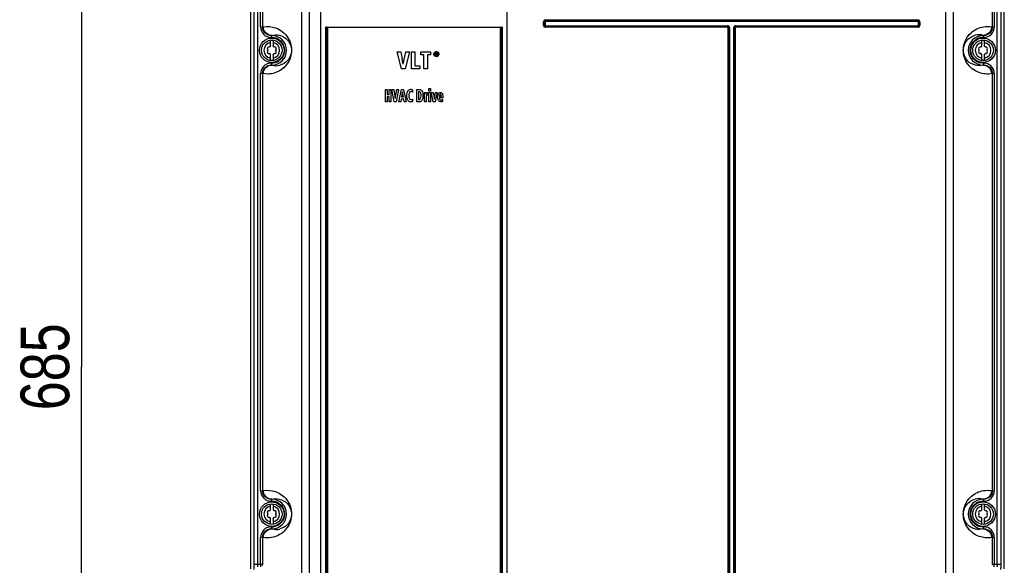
# Model space of a CAD drawing. Header units: inches. Extents: x 0 to 117, y 0 to 83.
# Tile 8 of 75: x 13 to 29, y 39 to 48. Entities that reach past the tile are written whole.
import ezdxf

# ---------------------------------------------------------------- set-up
doc = ezdxf.new("R2010")
doc.units = ezdxf.units.IN
doc.header["$LTSCALE"] = 6.431102
doc.header["$MEASUREMENT"] = 0
doc.layers.get('0').update_dxf_attribs({"linetype": 'CONTINUOUS'})
doc.styles.get("Standard").update_dxf_attribs({"font": 'txt', "width": 0.8})
doc.dimstyles.new('DIMSTYLE_1', dxfattribs={"dimtxt": 0.78125, "dimasz": 0.7, "dimexe": 0.18, "dimexo": 0.0625, "dimgap": 0.09, "dimtad": 1, "dimdec": 1, "dimzin": 4, "dimdsep": 46, "dimtxsty": 'STANDARD', "dimblk": '_FILLED', "dimblk1": '_FILLED', "dimblk2": '_FILLED', "dimcen": 0.09, "dimadec": 0, "dimazin": 0, "dimtfac": 1, "dimtdec": 1, "dimtofl": 0, "dimtmove": 0, "dimatfit": 3, "dimldrblk": '_FILLED', "dimfxl": 1, "dimtolj": 1, "dimtzin": 4, "dimarcsym": 0})
doc.dimstyles.new('DIMSTYLE_2', dxfattribs={"dimtxt": 0.78125, "dimasz": 0.7, "dimexe": 0.18, "dimexo": 0.0625, "dimgap": 0.09, "dimtad": 1, "dimdec": 0, "dimzin": 4, "dimdsep": 46, "dimtxsty": 'STANDARD', "dimblk": '_FILLED', "dimblk1": '_FILLED', "dimblk2": '_FILLED', "dimcen": 0.09, "dimadec": 0, "dimazin": 0, "dimtfac": 1, "dimtdec": 0, "dimtofl": 0, "dimtmove": 0, "dimatfit": 3, "dimldrblk": '_FILLED', "dimfxl": 1, "dimtolj": 1, "dimtzin": 4, "dimarcsym": 0})

# ---------------------------------------------------------------- blocks, each defined once
blk = doc.blocks.new('_FILLED')
at = {"color": 0, "linetype": 'BYBLOCK'}
blk.add_solid([(0, 0), (-1, 0.143), (-1, -0.143)], dxfattribs=at)
blk = doc.blocks.new('*D1')
at = {"color": 7, "linetype": 'CONTINUOUS'}
for p, q in [((35.527, 25.726), (35.527, 34.265)), ((27.664, 28.618), (35.332, 28.618)), ((35.332, 28.618), (35.902, 28.618)), ((35.527, 28.618), (35.527, 25.726)), ((35.527, 22.834), (35.527, 25.726)), ((30.862, 22.834), (35.332, 22.834)), ((35.332, 22.834), (35.902, 22.834))]:
    blk.add_line(p, q, dxfattribs=at)
at = {"color": 7, "linetype": 'CONTINUOUS', "xscale": 0.7, "yscale": 0.7, "zscale": 0.7}
for p, rotation in [((35.527, 28.618), 90), ((35.527, 22.834), 270)]:
    blk.add_blockref('_FILLED', p, dxfattribs=dict(at, rotation=rotation))
at = {"color": 7, "linetype": 'CONTINUOUS', "insert": (34.55, 29.89), "char_height": 0.78125, "width": 9.375, "attachment_point": 1, "rotation": 90, "line_spacing_factor": 0.9}
blk.add_mtext('200 MIN\\PAIR SPACE INLET', dxfattribs=at)
blk = doc.blocks.new('*D7')
at = {"color": 7, "linetype": 'CONTINUOUS'}
for p, q in [((16.817, 55.599), (13.763, 55.599)), ((14.138, 55.599), (14.138, 42.109)), ((14.138, 28.618), (14.138, 42.109)), ((18.142, 28.618), (13.763, 28.618))]:
    blk.add_line(p, q, dxfattribs=at)
at = {"color": 7, "linetype": 'CONTINUOUS', "xscale": 0.7, "yscale": 0.7, "zscale": 0.7}
for p, rotation in [((14.138, 55.599), 90), ((14.138, 28.618), 270)]:
    blk.add_blockref('_FILLED', p, dxfattribs=dict(at, rotation=rotation))
at = {"color": 7, "linetype": 'CONTINUOUS', "insert": (13.161, 42.109), "char_height": 0.7812, "width": 1.875, "attachment_point": 2, "rotation": 90, "line_spacing_factor": 0.9}
blk.add_mtext('685', dxfattribs=at)

msp = doc.modelspace()

# ---------------------------------------------------------------- linework, layer by layer
at = {"color": 7, "linetype": 'CONTINUOUS'}
for p, q in [((16.855, 38.869), (16.855, 55.165)), ((16.909, 38.942), (16.909, 55.305)), ((16.967, 55.305), (16.967, 38.942)), ((17.793, 55.209), (17.793, 29.416)), ((28.013, 29.416), (28.013, 55.209)), ((28.838, 38.942), (28.838, 55.305)), ((28.897, 55.305), (28.897, 38.942)), ((28.951, 38.869), (28.951, 55.165)), ((17.675, 29.444), (17.675, 55.091)), ((17.982, 29.42), (17.982, 55.091)), ((20.974, 29.074), (20.974, 55.091)), ((28.13, 55.091), (28.13, 29.444)), ((17.014, 47.562), (17.014, 54.254)), ((17.045, 54.253), (17.045, 47.563)), ((28.761, 47.563), (28.761, 54.253)), ((28.792, 54.254), (28.792, 47.562)), ((21.555, 47.583), (21.555, 47.646)), ((21.58, 47.646), (21.555, 47.646)), ((21.555, 47.583), (21.58, 47.583)), ((21.567, 47.646), (21.567, 47.583)), ((21.58, 47.649), (21.58, 47.581)), ((27.573, 47.649), (21.58, 47.649)), ((21.58, 47.581), (24.509, 47.581)), ((21.582, 47.673), (21.582, 47.649)), ((21.582, 47.673), (27.57, 47.673)), ((27.57, 47.661), (21.582, 47.661)), ((21.582, 47.581), (21.582, 47.556)), ((24.509, 47.556), (24.509, 47.581)), ((24.643, 47.581), (24.643, 47.556)), ((24.643, 47.581), (27.573, 47.581)), ((27.57, 47.649), (27.57, 47.673)), ((27.57, 47.556), (27.57, 47.581)), ((27.573, 47.581), (27.573, 47.649)), ((27.597, 47.646), (27.573, 47.646)), ((27.573, 47.583), (27.597, 47.583)), ((27.585, 47.583), (27.585, 47.646)), ((27.597, 47.646), (27.597, 47.583)), ((17.014, 47.562), (17.045, 47.562)), ((17.045, 47.563), (17.057, 47.563)), ((17.184, 47.424), (17.194, 47.426)), ((17.184, 47.424), (17.184, 47.393)), ((17.184, 47.424), (17.194, 47.424)), ((17.194, 47.393), (17.194, 47.426)), ((18.062, 29.556), (18.062, 47.559)), ((18.062, 47.559), (20.894, 47.559)), ((18.076, 47.556), (18.076, 29.556)), ((18.089, 47.554), (18.089, 29.556)), ((20.866, 47.554), (18.089, 47.554)), ((20.866, 29.556), (20.866, 47.554)), ((20.88, 29.556), (20.88, 47.556)), ((20.894, 47.559), (20.894, 29.556)), ((21.582, 47.568), (24.509, 47.568)), ((24.509, 47.556), (21.582, 47.556)), ((24.518, 29.555), (24.518, 47.548)), ((24.542, 47.548), (24.518, 47.548)), ((24.53, 47.548), (24.53, 29.555)), ((24.542, 47.548), (24.542, 29.552)), ((24.61, 29.552), (24.61, 47.548)), ((24.635, 47.548), (24.61, 47.548)), ((24.622, 29.555), (24.622, 47.548)), ((24.635, 47.548), (24.635, 29.555)), ((24.643, 47.568), (27.57, 47.568)), ((27.57, 47.556), (24.643, 47.556)), ((28.612, 47.426), (28.612, 47.393)), ((28.612, 47.426), (28.622, 47.424)), ((28.612, 47.424), (28.622, 47.424)), ((28.622, 47.393), (28.622, 47.424)), ((28.748, 47.563), (28.761, 47.563)), ((28.761, 47.562), (28.792, 47.562)), ((17.175, 47.258), (17.175, 47.351)), ((17.195, 47.393), (17.184, 47.393)), ((17.214, 47.352), (17.214, 47.258)), ((28.592, 47.258), (28.592, 47.351)), ((28.622, 47.393), (28.612, 47.393)), ((28.631, 47.352), (28.631, 47.258)), ((17.175, 47.023), (17.175, 47.117)), ((17.214, 47.117), (17.214, 47.024)), ((19.275, 46.888), (19.205, 47.164)), ((19.205, 47.164), (19.264, 47.164)), ((19.264, 47.164), (19.289, 47.044)), ((19.305, 46.963), (19.348, 47.164)), ((19.404, 47.164), (19.334, 46.888)), ((19.348, 47.164), (19.404, 47.164)), ((19.436, 46.888), (19.436, 47.164)), ((19.436, 47.164), (19.491, 47.164)), ((19.491, 47.164), (19.491, 46.938)), ((19.586, 47.114), (19.586, 47.164)), ((19.586, 47.164), (19.743, 47.164)), ((19.637, 47.114), (19.586, 47.114)), ((19.637, 46.888), (19.637, 47.114)), ((19.692, 47.114), (19.692, 46.888)), ((19.743, 47.114), (19.692, 47.114)), ((19.743, 47.164), (19.743, 47.114)), ((19.821, 47.104), (19.821, 47.148)), ((19.821, 47.148), (19.836, 47.148)), ((19.83, 47.104), (19.821, 47.104)), ((19.83, 47.14), (19.83, 47.13)), ((19.836, 47.14), (19.83, 47.14)), ((19.83, 47.13), (19.836, 47.13)), ((19.831, 47.126), (19.83, 47.104)), ((19.843, 47.104), (19.838, 47.113)), ((19.843, 47.123), (19.853, 47.104)), ((19.853, 47.104), (19.843, 47.104)), ((28.592, 47.023), (28.592, 47.117)), ((28.631, 47.117), (28.631, 47.024)), ((17.184, 46.982), (17.184, 46.951)), ((17.184, 46.982), (17.194, 46.982)), ((17.194, 46.949), (17.184, 46.951)), ((17.194, 46.951), (17.184, 46.951)), ((17.194, 46.949), (17.194, 46.982)), ((19.305, 46.963), (19.289, 47.044)), ((28.611, 46.982), (28.622, 46.982)), ((28.612, 46.982), (28.612, 46.949)), ((28.622, 46.951), (28.612, 46.949)), ((28.622, 46.951), (28.612, 46.951)), ((28.622, 46.951), (28.622, 46.982)), ((17.014, 40.121), (17.014, 46.813)), ((17.045, 46.813), (17.014, 46.813)), ((17.045, 46.812), (17.045, 40.122)), ((17.057, 46.812), (17.045, 46.812)), ((19.334, 46.888), (19.275, 46.888)), ((19.568, 46.888), (19.436, 46.888)), ((19.491, 46.938), (19.568, 46.938)), ((19.568, 46.938), (19.568, 46.888)), ((19.692, 46.888), (19.637, 46.888)), ((28.761, 46.812), (28.748, 46.812)), ((28.792, 46.813), (28.761, 46.813)), ((28.761, 40.122), (28.761, 46.812)), ((28.792, 46.813), (28.792, 40.121)), ((19.017, 46.361), (19.017, 46.557)), ((19.017, 46.557), (19.046, 46.557)), ((19.046, 46.557), (19.046, 46.479)), ((19.046, 46.479), (19.077, 46.479)), ((19.077, 46.479), (19.077, 46.557)), ((19.077, 46.557), (19.106, 46.557)), ((19.106, 46.557), (19.106, 46.361)), ((19.161, 46.361), (19.123, 46.557)), ((19.123, 46.557), (19.155, 46.557)), ((19.155, 46.557), (19.177, 46.414)), ((19.177, 46.414), (19.2, 46.557)), ((19.23, 46.557), (19.192, 46.361)), ((19.2, 46.557), (19.23, 46.557)), ((19.236, 46.361), (19.278, 46.557)), ((19.278, 46.557), (19.31, 46.557)), ((19.294, 46.52), (19.278, 46.438)), ((19.307, 46.438), (19.294, 46.52)), ((19.31, 46.557), (19.35, 46.361)), ((19.452, 46.551), (19.451, 46.513)), ((19.521, 46.361), (19.521, 46.557)), ((19.521, 46.557), (19.566, 46.557)), ((19.55, 46.523), (19.55, 46.395)), ((19.558, 46.523), (19.55, 46.523)), ((19.642, 46.508), (19.668, 46.508)), ((19.643, 46.361), (19.643, 46.477)), ((19.668, 46.508), (19.669, 46.481)), ((19.669, 46.481), (19.673, 46.493)), ((19.695, 46.51), (19.699, 46.51)), ((19.699, 46.51), (19.699, 46.469)), ((19.716, 46.533), (19.716, 46.572)), ((19.716, 46.572), (19.744, 46.572)), ((19.744, 46.533), (19.716, 46.533)), ((19.716, 46.361), (19.716, 46.508)), ((19.716, 46.508), (19.744, 46.508)), ((19.744, 46.572), (19.744, 46.533)), ((19.744, 46.508), (19.744, 46.361)), ((19.786, 46.361), (19.757, 46.508)), ((19.757, 46.508), (19.786, 46.508)), ((19.786, 46.508), (19.804, 46.403)), ((19.804, 46.403), (19.821, 46.508)), ((19.849, 46.508), (19.819, 46.361)), ((19.821, 46.508), (19.849, 46.508)), ((19.046, 46.361), (19.017, 46.361)), ((19.046, 46.442), (19.046, 46.361)), ((19.077, 46.442), (19.046, 46.442)), ((19.077, 46.361), (19.077, 46.442)), ((19.106, 46.361), (19.077, 46.361)), ((19.192, 46.361), (19.161, 46.361)), ((19.264, 46.361), (19.236, 46.361)), ((19.273, 46.405), (19.264, 46.361)), ((19.312, 46.405), (19.273, 46.405)), ((19.278, 46.438), (19.307, 46.438)), ((19.32, 46.361), (19.312, 46.405)), ((19.35, 46.361), (19.32, 46.361)), ((19.443, 46.399), (19.444, 46.4)), ((19.445, 46.401), (19.446, 46.401)), ((19.452, 46.405), (19.453, 46.364)), ((19.562, 46.361), (19.521, 46.361)), ((19.55, 46.395), (19.56, 46.395)), ((19.671, 46.361), (19.643, 46.361)), ((19.671, 46.426), (19.671, 46.361)), ((19.744, 46.361), (19.716, 46.361)), ((19.819, 46.361), (19.786, 46.361)), ((19.887, 46.456), (19.887, 46.446)), ((19.887, 46.446), (19.916, 46.446)), ((19.942, 46.422), (19.887, 46.422)), ((19.936, 46.4), (19.937, 46.367)), ((19.942, 46.433), (19.942, 46.422)), ((17.014, 40.121), (17.045, 40.121)), ((17.045, 40.122), (17.057, 40.122)), ((28.748, 40.122), (28.761, 40.122)), ((28.761, 40.121), (28.792, 40.121)), ((17.175, 39.817), (17.175, 39.91)), ((17.184, 39.983), (17.194, 39.985)), ((17.184, 39.983), (17.184, 39.952)), ((17.184, 39.983), (17.194, 39.983)), ((17.195, 39.952), (17.184, 39.952)), ((17.194, 39.952), (17.194, 39.985)), ((17.214, 39.911), (17.214, 39.817)), ((28.592, 39.817), (28.592, 39.91)), ((28.612, 39.985), (28.622, 39.983)), ((28.612, 39.985), (28.612, 39.952)), ((28.612, 39.983), (28.622, 39.983)), ((28.622, 39.952), (28.612, 39.952)), ((28.622, 39.952), (28.622, 39.983)), ((28.631, 39.911), (28.631, 39.817)), ((17.175, 39.582), (17.175, 39.676)), ((17.214, 39.676), (17.214, 39.583)), ((28.592, 39.582), (28.592, 39.676)), ((28.631, 39.676), (28.631, 39.583)), ((17.184, 39.541), (17.184, 39.51)), ((17.184, 39.541), (17.194, 39.541)), ((17.194, 39.508), (17.194, 39.541)), ((28.611, 39.541), (28.622, 39.541)), ((28.612, 39.541), (28.612, 39.508)), ((28.622, 39.51), (28.622, 39.541)), ((17.014, 38.942), (17.014, 39.372)), ((17.045, 39.372), (17.014, 39.372)), ((17.045, 39.371), (17.045, 38.942)), ((17.057, 39.371), (17.045, 39.371)), ((17.194, 39.508), (17.184, 39.51)), ((17.194, 39.51), (17.184, 39.51)), ((28.622, 39.51), (28.612, 39.508)), ((28.622, 39.51), (28.612, 39.51)), ((28.761, 39.371), (28.748, 39.371)), ((28.792, 39.372), (28.761, 39.372)), ((28.761, 38.942), (28.761, 39.371)), ((28.792, 39.372), (28.792, 38.942)), ((16.909, 38.942), (17.045, 38.942)), ((28.761, 38.942), (28.897, 38.942))]:
    msp.add_line(p, q, dxfattribs=at)
for points in [[(19.432, 46.56), (19.433, 46.56), (19.434, 46.56), (19.435, 46.559), (19.436, 46.559), (19.437, 46.559), (19.438, 46.559), (19.439, 46.558), (19.44, 46.558), (19.441, 46.557)], [(19.451, 46.513), (19.45, 46.514), (19.449, 46.515), (19.448, 46.515), (19.447, 46.516), (19.446, 46.517), (19.445, 46.518), (19.444, 46.519), (19.443, 46.519), (19.442, 46.52)], [(19.673, 46.493), (19.674, 46.494), (19.674, 46.495), (19.675, 46.496), (19.675, 46.497), (19.676, 46.498), (19.676, 46.499), (19.677, 46.5), (19.677, 46.501), (19.678, 46.502)], [(19.678, 46.502), (19.679, 46.502), (19.679, 46.503), (19.68, 46.504), (19.681, 46.505), (19.682, 46.506), (19.682, 46.506), (19.683, 46.507), (19.684, 46.507), (19.685, 46.508)], [(19.689, 46.47), (19.688, 46.47), (19.687, 46.47), (19.686, 46.47), (19.684, 46.47), (19.683, 46.469), (19.682, 46.469), (19.681, 46.468), (19.681, 46.468), (19.68, 46.467)], [(19.447, 46.402), (19.447, 46.402), (19.448, 46.403), (19.449, 46.403), (19.449, 46.404), (19.45, 46.404), (19.451, 46.404), (19.451, 46.405), (19.452, 46.405)], [(19.68, 46.467), (19.679, 46.466), (19.678, 46.465), (19.677, 46.464), (19.677, 46.463), (19.676, 46.462), (19.676, 46.46), (19.675, 46.459), (19.675, 46.458), (19.674, 46.456)]]:
    msp.add_lwpolyline(points, dxfattribs=at)
for centre, radius in [((17.194, 47.187), 0.197), ((17.194, 47.187), 0.165), ((28.612, 47.187), 0.197), ((28.612, 47.187), 0.165), ((17.194, 39.746), 0.197), ((17.194, 39.746), 0.165), ((28.612, 39.746), 0.197), ((28.612, 39.746), 0.165)]:
    msp.add_circle(centre, radius, dxfattribs=at)
for centre, radius, start, end in [((21.582, 47.646), 0.0271, 90, 180), ((21.582, 47.583), 0.0271, 180, 270), ((21.582, 47.646), 0.0148, 90, 180), ((21.582, 47.583), 0.0148, 180, 270), ((24.509, 47.548), 0.033, 0, 90), ((24.643, 47.548), 0.033, 90, 180), ((27.57, 47.646), 0.0271, 0, 90), ((27.57, 47.646), 0.0148, 0, 90), ((27.57, 47.583), 0.0271, 270, 0), ((27.57, 47.583), 0.0148, 270, 0), ((17.194, 47.187), 0.237, 270, 90), ((24.509, 47.548), 0.0207, 0, 90), ((24.509, 47.548), 0.00838, 0, 90), ((24.643, 47.548), 0.0207, 90, 180), ((24.643, 47.548), 0.00838, 90, 180), ((28.612, 47.187), 0.237, 90, 270), ((28.546, 47.182), 0.253, 74.9633, 104.2365), ((17.194, 47.187), 0.126, 98.9893, 261.0107), ((17.194, 47.187), 0.126, 278.9893, 81.0107), ((17.194, 47.187), 0.206, 56.3091, 76.146), ((28.612, 47.187), 0.126, 98.9893, 261.0107), ((28.612, 47.188), 0.205, 90.0186, 123.4636), ((28.612, 47.187), 0.126, 278.9893, 81.0107), ((17.15, 47.213), 0.0278, 79.8771, 220.1223), ((17.15, 47.162), 0.0278, 139.8771, 280.1223), ((17.12, 47.187), 0.0118, 319.8771, 40.1243), ((17.157, 47.252), 0.0118, 259.8771, 340.1243), ((17.157, 47.123), 0.0118, 19.8771, 100.1243), ((17.194, 47.238), 0.0278, 135.1823, 160.2725), ((17.194, 47.136), 0.0278, 199.8771, 224.8177), ((17.194, 47.238), 0.0278, 19.8771, 44.8177), ((17.194, 47.136), 0.0278, 315.1823, 340.2725), ((17.231, 47.252), 0.0118, 199.8771, 280.1243), ((17.231, 47.123), 0.0118, 79.8771, 160.1243), ((17.238, 47.213), 0.0278, 319.8771, 100.1223), ((17.238, 47.162), 0.0278, 259.8771, 40.1223), ((17.269, 47.187), 0.0118, 139.8771, 220.1243), ((19.836, 47.124), 0.0389, 204.5496, 214.5328), ((19.837, 47.123), 0.0286, 207.7676, 223.0791), ((19.836, 47.129), 0.0284, 32.7108, 42.9028), ((19.836, 47.122), 0.028, 316.9472, 332.8395), ((19.837, 47.124), 0.0387, 325.8909, 335.8779), ((28.567, 47.213), 0.0278, 79.8771, 220.1223), ((28.567, 47.162), 0.0278, 139.8771, 280.1223), ((28.537, 47.187), 0.0118, 319.8771, 40.1243), ((28.574, 47.252), 0.0118, 259.8771, 340.1243), ((28.574, 47.123), 0.0118, 19.8771, 100.1243), ((28.612, 47.238), 0.0278, 135.1823, 160.2725), ((28.612, 47.136), 0.0278, 199.8771, 224.8177), ((28.612, 47.238), 0.0278, 19.8771, 44.8177), ((28.612, 47.136), 0.0278, 315.1823, 340.2725), ((28.649, 47.252), 0.0118, 199.8771, 280.1243), ((28.649, 47.123), 0.0118, 79.8771, 160.1243), ((28.656, 47.213), 0.0278, 319.8771, 100.1223), ((28.656, 47.162), 0.0278, 259.8771, 40.1223), ((28.686, 47.187), 0.0118, 139.8771, 220.1243), ((17.194, 47.187), 0.205, 270.0186, 303.4636), ((17.26, 47.193), 0.253, 254.9645, 283.9667), ((19.838, 47.121), 0.0361, 285.082, 306.1762), ((28.612, 47.188), 0.206, 236.3091, 256.146), ((19.837, 46.426), 0.166, 174.4396, 180.0091), ((28.546, 39.741), 0.253, 74.9633, 104.2365), ((17.194, 39.746), 0.126, 98.9893, 261.0107), ((17.194, 39.746), 0.237, 270, 90), ((17.194, 39.746), 0.126, 278.9893, 81.0107), ((17.194, 39.746), 0.206, 56.3091, 76.146), ((28.612, 39.746), 0.237, 90, 270), ((28.612, 39.746), 0.126, 98.9893, 261.0107), ((28.612, 39.747), 0.205, 90.0186, 123.4636), ((28.612, 39.746), 0.126, 278.9893, 81.0107), ((17.15, 39.772), 0.0278, 79.8771, 220.1223), ((17.15, 39.721), 0.0278, 139.8771, 280.1223), ((17.12, 39.746), 0.0118, 319.8771, 40.1243), ((17.157, 39.811), 0.0118, 259.8771, 340.1243), ((17.157, 39.682), 0.0118, 19.8771, 100.1243), ((17.194, 39.797), 0.0278, 135.1823, 160.2725), ((17.194, 39.695), 0.0278, 199.8771, 224.8177), ((17.194, 39.797), 0.0278, 19.8771, 44.8177), ((17.194, 39.695), 0.0278, 315.1823, 340.2725), ((17.231, 39.811), 0.0118, 199.8771, 280.1243), ((17.231, 39.682), 0.0118, 79.8771, 160.1243), ((17.238, 39.772), 0.0278, 319.8771, 100.1223), ((17.238, 39.721), 0.0278, 259.8771, 40.1223), ((17.269, 39.746), 0.0118, 139.8771, 220.1243), ((28.567, 39.772), 0.0278, 79.8771, 220.1223), ((28.567, 39.721), 0.0278, 139.8771, 280.1223), ((28.537, 39.746), 0.0118, 319.8771, 40.1243), ((28.574, 39.811), 0.0118, 259.8771, 340.1243), ((28.574, 39.682), 0.0118, 19.8771, 100.1243), ((28.612, 39.797), 0.0278, 135.1823, 160.2725), ((28.612, 39.695), 0.0278, 199.8771, 224.8177), ((28.612, 39.797), 0.0278, 19.8771, 44.8177), ((28.612, 39.695), 0.0278, 315.1823, 340.2725), ((28.649, 39.811), 0.0118, 199.8771, 280.1243), ((28.649, 39.682), 0.0118, 79.8771, 160.1243), ((28.656, 39.772), 0.0278, 319.8771, 100.1223), ((28.656, 39.721), 0.0278, 259.8771, 40.1223), ((28.686, 39.746), 0.0118, 139.8771, 220.1243), ((17.194, 39.746), 0.205, 270.0186, 303.4636), ((28.612, 39.747), 0.206, 236.3091, 256.146), ((17.26, 39.752), 0.253, 254.9645, 283.9667), ((17.113, 38.935), 0.0681, 175.5143, 180.0538)]:
    msp.add_arc(centre, radius, start, end, dxfattribs=at)
for points, knots in [([(17.014, 47.562), (17.014, 47.518), (17.051, 47.428), (17.141, 47.393), (17.184, 47.393)], [0, 0, 0, 0, 0.499827, 1, 1, 1, 1]), ([(17.184, 47.424), (17.149, 47.424), (17.075, 47.453), (17.045, 47.526), (17.045, 47.562)], [0, 0, 0, 0, 0.5002, 1, 1, 1, 1]), ([(17.057, 47.563), (17.123, 47.574), (17.28, 47.563), (17.442, 47.433), (17.522, 47.244), (17.508, 47.058), (17.386, 46.883), (17.261, 46.823), (17.188, 46.811)], [0, 0, 0, 0, 0.166622, 0.378136, 0.480342, 0.673098, 0.815919, 1, 1, 1, 1]), ([(17.194, 47.426), (17.159, 47.426), (17.087, 47.456), (17.058, 47.529), (17.057, 47.564)], [0, 0, 0, 0, 0.498583, 1, 1, 1, 1]), ([(17.194, 47.426), (17.233, 47.436), (17.326, 47.439), (17.455, 47.366), (17.533, 47.206), (17.478, 47.024), (17.37, 46.96), (17.321, 46.948)], [0, 0, 0, 0, 0.155556, 0.346674, 0.543953, 0.804424, 1, 1, 1, 1]), ([(28.748, 46.812), (28.683, 46.8), (28.525, 46.812), (28.364, 46.942), (28.284, 47.13), (28.298, 47.317), (28.42, 47.492), (28.545, 47.552), (28.617, 47.564)], [0, 0, 0, 0, 0.166622, 0.378136, 0.480342, 0.673098, 0.815919, 1, 1, 1, 1]), ([(28.612, 46.949), (28.573, 46.938), (28.48, 46.936), (28.352, 47.008), (28.273, 47.166), (28.326, 47.349), (28.435, 47.415), (28.484, 47.427)], [0, 0, 0, 0, 0.155449, 0.346161, 0.539065, 0.803846, 1, 1, 1, 1]), ([(28.748, 47.564), (28.748, 47.529), (28.719, 47.456), (28.646, 47.426), (28.612, 47.426)], [0, 0, 0, 0, 0.501164, 1, 1, 1, 1]), ([(28.622, 47.393), (28.665, 47.393), (28.755, 47.428), (28.792, 47.518), (28.792, 47.562)], [0, 0, 0, 0, 0.500176, 1, 1, 1, 1]), ([(28.761, 47.562), (28.761, 47.526), (28.731, 47.453), (28.657, 47.424), (28.622, 47.424)], [0, 0, 0, 0, 0.499805, 1, 1, 1, 1]), ([(17.184, 46.982), (17.141, 46.982), (17.051, 46.946), (17.014, 46.856), (17.014, 46.813)], [0, 0, 0, 0, 0.500176, 1, 1, 1, 1]), ([(17.045, 46.813), (17.045, 46.848), (17.075, 46.922), (17.149, 46.951), (17.184, 46.951)], [0, 0, 0, 0, 0.499805, 1, 1, 1, 1]), ([(17.057, 46.811), (17.058, 46.846), (17.087, 46.919), (17.159, 46.949), (17.194, 46.949)], [0, 0, 0, 0, 0.501164, 1, 1, 1, 1]), ([(28.612, 46.949), (28.646, 46.949), (28.719, 46.919), (28.748, 46.846), (28.748, 46.811)], [0, 0, 0, 0, 0.498583, 1, 1, 1, 1]), ([(28.792, 46.813), (28.792, 46.856), (28.755, 46.946), (28.665, 46.982), (28.622, 46.982)], [0, 0, 0, 0, 0.499827, 1, 1, 1, 1]), ([(28.622, 46.951), (28.657, 46.951), (28.731, 46.922), (28.761, 46.848), (28.761, 46.813)], [0, 0, 0, 0, 0.5002, 1, 1, 1, 1]), ([(19.591, 46.457), (19.591, 46.471), (19.59, 46.491), (19.579, 46.517), (19.565, 46.523), (19.558, 46.523)], [0, 0, 0, 0, 0.502083, 0.753288, 1, 1, 1, 1]), ([(19.56, 46.395), (19.564, 46.395), (19.575, 46.396), (19.579, 46.407), (19.578, 46.411)], [0, 0, 0, 0, 0.518062, 1, 1, 1, 1]), ([(17.014, 40.121), (17.014, 40.077), (17.051, 39.987), (17.141, 39.952), (17.184, 39.952)], [0, 0, 0, 0, 0.499827, 1, 1, 1, 1]), ([(17.184, 39.983), (17.149, 39.983), (17.075, 40.012), (17.045, 40.085), (17.045, 40.121)], [0, 0, 0, 0, 0.5002, 1, 1, 1, 1]), ([(17.057, 40.122), (17.123, 40.133), (17.28, 40.122), (17.442, 39.992), (17.522, 39.804), (17.508, 39.617), (17.386, 39.442), (17.261, 39.382), (17.188, 39.37)], [0, 0, 0, 0, 0.166622, 0.378136, 0.480342, 0.673098, 0.815919, 1, 1, 1, 1]), ([(17.194, 39.985), (17.159, 39.985), (17.087, 40.015), (17.058, 40.088), (17.057, 40.123)], [0, 0, 0, 0, 0.498583, 1, 1, 1, 1]), ([(17.194, 39.985), (17.233, 39.995), (17.326, 39.998), (17.455, 39.925), (17.533, 39.765), (17.478, 39.583), (17.37, 39.519), (17.321, 39.507)], [0, 0, 0, 0, 0.155556, 0.346674, 0.543953, 0.804424, 1, 1, 1, 1]), ([(28.748, 39.371), (28.683, 39.359), (28.525, 39.371), (28.364, 39.501), (28.284, 39.689), (28.298, 39.876), (28.42, 40.051), (28.545, 40.111), (28.617, 40.123)], [0, 0, 0, 0, 0.166622, 0.378136, 0.480342, 0.673098, 0.815919, 1, 1, 1, 1]), ([(28.748, 40.123), (28.748, 40.088), (28.719, 40.015), (28.646, 39.985), (28.612, 39.985)], [0, 0, 0, 0, 0.501164, 1, 1, 1, 1]), ([(28.622, 39.952), (28.665, 39.952), (28.755, 39.987), (28.792, 40.077), (28.792, 40.121)], [0, 0, 0, 0, 0.500176, 1, 1, 1, 1]), ([(28.761, 40.121), (28.761, 40.085), (28.731, 40.012), (28.657, 39.983), (28.622, 39.983)], [0, 0, 0, 0, 0.499805, 1, 1, 1, 1]), ([(28.612, 39.508), (28.573, 39.497), (28.48, 39.495), (28.352, 39.567), (28.273, 39.725), (28.326, 39.908), (28.435, 39.974), (28.484, 39.986)], [0, 0, 0, 0, 0.155449, 0.346161, 0.539065, 0.803846, 1, 1, 1, 1]), ([(17.184, 39.541), (17.141, 39.541), (17.051, 39.505), (17.014, 39.415), (17.014, 39.372)], [0, 0, 0, 0, 0.500176, 1, 1, 1, 1]), ([(28.792, 39.372), (28.792, 39.415), (28.755, 39.505), (28.665, 39.541), (28.622, 39.541)], [0, 0, 0, 0, 0.499827, 1, 1, 1, 1]), ([(17.045, 39.372), (17.045, 39.407), (17.075, 39.481), (17.149, 39.51), (17.184, 39.51)], [0, 0, 0, 0, 0.499805, 1, 1, 1, 1]), ([(17.057, 39.37), (17.058, 39.405), (17.087, 39.478), (17.159, 39.508), (17.194, 39.508)], [0, 0, 0, 0, 0.501164, 1, 1, 1, 1]), ([(28.612, 39.508), (28.646, 39.508), (28.719, 39.478), (28.748, 39.405), (28.748, 39.37)], [0, 0, 0, 0, 0.498583, 1, 1, 1, 1]), ([(28.622, 39.51), (28.657, 39.51), (28.731, 39.481), (28.761, 39.407), (28.761, 39.372)], [0, 0, 0, 0, 0.5002, 1, 1, 1, 1]), ([(16.913, 38.859), (16.912, 38.865), (16.91, 38.892), (16.909, 38.92), (16.909, 38.942)], [0, 0, 0, 0, 0.214559, 1, 1, 1, 1]), ([(16.972, 38.9), (16.971, 38.903), (16.968, 38.917), (16.967, 38.931), (16.967, 38.942)], [0, 0, 0, 0, 0.215623, 1, 1, 1, 1]), ([(17.014, 38.942), (17.014, 38.931), (17.014, 38.917), (17.015, 38.903), (17.015, 38.9)], [0, 0, 0, 0, 0.785665, 1, 1, 1, 1]), ([(28.761, 38.942), (28.761, 38.937), (28.761, 38.932), (28.76, 38.926), (28.76, 38.926)], [0, 0, 0, 0, 0.852957, 1, 1, 1, 1]), ([(28.791, 38.9), (28.791, 38.903), (28.792, 38.917), (28.792, 38.931), (28.792, 38.942)], [0, 0, 0, 0, 0.214335, 1, 1, 1, 1]), ([(28.838, 38.942), (28.838, 38.931), (28.838, 38.917), (28.835, 38.903), (28.834, 38.9)], [0, 0, 0, 0, 0.784377, 1, 1, 1, 1]), ([(28.897, 38.942), (28.897, 38.934), (28.897, 38.907), (28.895, 38.879), (28.893, 38.859)], [0, 0, 0, 0, 0.275777, 1, 1, 1, 1])]:
    msp.add_open_spline(points, degree=3, knots=knots, dxfattribs=at)
for points in [[(18.076, 47.556), (18.071, 47.558), (18.067, 47.559), (18.062, 47.559)], [(18.089, 47.554), (18.085, 47.554), (18.08, 47.555), (18.076, 47.556)], [(20.88, 47.556), (20.875, 47.555), (20.871, 47.554), (20.866, 47.554)], [(20.894, 47.559), (20.889, 47.559), (20.884, 47.558), (20.88, 47.556)], [(28.617, 47.564), (28.66, 47.571), (28.705, 47.571), (28.748, 47.563)], [(17.195, 47.393), (17.211, 47.393), (17.228, 47.391), (17.243, 47.387)], [(17.308, 47.358), (17.341, 47.336), (17.368, 47.304), (17.383, 47.268)], [(17.383, 47.268), (17.404, 47.218), (17.404, 47.156), (17.383, 47.106)], [(28.423, 47.107), (28.401, 47.156), (28.402, 47.219), (28.423, 47.269)], [(28.423, 47.269), (28.438, 47.305), (28.466, 47.337), (28.498, 47.359)], [(17.383, 47.106), (17.367, 47.07), (17.34, 47.038), (17.308, 47.016)], [(19.797, 47.126), (19.797, 47.132), (19.798, 47.138), (19.801, 47.143)], [(19.801, 47.108), (19.798, 47.113), (19.797, 47.119), (19.797, 47.126)], [(19.801, 47.143), (19.803, 47.147), (19.805, 47.151), (19.809, 47.155)], [(19.808, 47.097), (19.807, 47.099), (19.805, 47.1), (19.804, 47.102)], [(19.81, 47.137), (19.809, 47.133), (19.808, 47.13), (19.808, 47.126)], [(19.808, 47.126), (19.808, 47.119), (19.81, 47.114), (19.812, 47.109)], [(19.809, 47.155), (19.813, 47.159), (19.817, 47.162), (19.823, 47.164)], [(19.816, 47.148), (19.813, 47.145), (19.811, 47.141), (19.81, 47.137)], [(19.836, 47.157), (19.828, 47.157), (19.822, 47.154), (19.816, 47.148)], [(19.816, 47.103), (19.818, 47.102), (19.819, 47.101), (19.82, 47.1)], [(19.823, 47.164), (19.827, 47.165), (19.831, 47.166), (19.836, 47.166)], [(19.838, 47.113), (19.836, 47.117), (19.833, 47.122), (19.831, 47.126)], [(19.836, 47.166), (19.845, 47.166), (19.853, 47.164), (19.859, 47.159)], [(19.856, 47.148), (19.851, 47.154), (19.844, 47.157), (19.836, 47.157)], [(19.836, 47.148), (19.842, 47.148), (19.846, 47.147), (19.848, 47.145)], [(19.841, 47.14), (19.839, 47.14), (19.837, 47.14), (19.836, 47.14)], [(19.836, 47.13), (19.839, 47.13), (19.841, 47.13), (19.842, 47.131)], [(19.836, 47.095), (19.844, 47.095), (19.851, 47.098), (19.856, 47.103)], [(19.844, 47.136), (19.844, 47.138), (19.843, 47.139), (19.841, 47.14)], [(19.842, 47.131), (19.843, 47.132), (19.844, 47.133), (19.844, 47.136)], [(19.85, 47.126), (19.848, 47.124), (19.845, 47.123), (19.843, 47.123)], [(19.848, 47.145), (19.851, 47.143), (19.852, 47.139), (19.852, 47.135)], [(19.852, 47.135), (19.852, 47.131), (19.851, 47.128), (19.85, 47.126)], [(19.859, 47.159), (19.861, 47.158), (19.863, 47.156), (19.864, 47.155)], [(19.864, 47.126), (19.864, 47.133), (19.863, 47.139), (19.86, 47.144)], [(19.861, 47.11), (19.863, 47.114), (19.864, 47.119), (19.864, 47.126)], [(19.864, 47.155), (19.867, 47.152), (19.869, 47.149), (19.871, 47.146)], [(19.869, 47.102), (19.868, 47.1), (19.866, 47.099), (19.864, 47.097)], [(19.871, 47.146), (19.874, 47.14), (19.876, 47.133), (19.876, 47.126)], [(19.876, 47.126), (19.876, 47.119), (19.874, 47.113), (19.872, 47.108)], [(28.498, 47.017), (28.465, 47.038), (28.438, 47.071), (28.423, 47.107)], [(19.836, 47.085), (19.825, 47.085), (19.816, 47.089), (19.808, 47.097)], [(19.82, 47.1), (19.823, 47.097), (19.827, 47.096), (19.831, 47.095)], [(19.831, 47.095), (19.833, 47.095), (19.835, 47.095), (19.836, 47.095)], [(19.847, 47.086), (19.844, 47.086), (19.84, 47.085), (19.836, 47.085)], [(19.864, 47.097), (19.863, 47.095), (19.861, 47.094), (19.859, 47.092)], [(28.611, 46.982), (28.594, 46.982), (28.578, 46.984), (28.563, 46.988)], [(17.188, 46.811), (17.145, 46.804), (17.1, 46.804), (17.057, 46.812)], [(19.363, 46.46), (19.363, 46.476), (19.365, 46.491), (19.369, 46.507)], [(19.369, 46.507), (19.372, 46.517), (19.376, 46.528), (19.382, 46.537)], [(19.382, 46.537), (19.391, 46.549), (19.405, 46.561), (19.419, 46.561)], [(19.402, 46.507), (19.395, 46.492), (19.393, 46.475), (19.393, 46.459)], [(19.426, 46.524), (19.416, 46.524), (19.406, 46.516), (19.402, 46.507)], [(19.419, 46.561), (19.424, 46.561), (19.428, 46.561), (19.432, 46.56)], [(19.442, 46.52), (19.437, 46.523), (19.431, 46.524), (19.426, 46.524)], [(19.441, 46.557), (19.445, 46.556), (19.449, 46.554), (19.452, 46.551)], [(19.566, 46.557), (19.58, 46.558), (19.595, 46.547), (19.604, 46.535)], [(19.604, 46.535), (19.62, 46.514), (19.621, 46.484), (19.621, 46.457)], [(19.643, 46.477), (19.643, 46.487), (19.643, 46.497), (19.641, 46.507)], [(19.685, 46.508), (19.688, 46.509), (19.691, 46.51), (19.695, 46.51)], [(19.699, 46.469), (19.696, 46.47), (19.693, 46.47), (19.689, 46.47)], [(19.861, 46.454), (19.863, 46.467), (19.866, 46.478), (19.871, 46.487)], [(19.871, 46.487), (19.875, 46.496), (19.88, 46.502), (19.886, 46.506)], [(19.886, 46.506), (19.891, 46.508), (19.896, 46.51), (19.901, 46.51)], [(19.893, 46.478), (19.891, 46.475), (19.89, 46.472), (19.889, 46.468)], [(19.901, 46.483), (19.898, 46.483), (19.895, 46.481), (19.893, 46.478)], [(19.901, 46.51), (19.904, 46.51), (19.907, 46.509), (19.912, 46.509)], [(19.913, 46.472), (19.911, 46.479), (19.907, 46.483), (19.901, 46.483)], [(19.912, 46.509), (19.916, 46.508), (19.92, 46.505), (19.925, 46.5)], [(19.916, 46.446), (19.916, 46.456), (19.915, 46.464), (19.913, 46.472)], [(19.925, 46.5), (19.93, 46.496), (19.934, 46.488), (19.937, 46.478)], [(19.937, 46.478), (19.94, 46.467), (19.942, 46.452), (19.942, 46.433)], [(19.38, 46.385), (19.367, 46.407), (19.363, 46.434), (19.363, 46.46)], [(19.422, 46.357), (19.405, 46.357), (19.388, 46.371), (19.38, 46.385)], [(19.393, 46.459), (19.393, 46.443), (19.396, 46.427), (19.403, 46.413)], [(19.403, 46.413), (19.407, 46.404), (19.416, 46.395), (19.426, 46.395)], [(19.441, 46.36), (19.435, 46.358), (19.428, 46.357), (19.422, 46.359)], [(19.426, 46.395), (19.432, 46.395), (19.439, 46.396), (19.442, 46.4)], [(19.453, 46.364), (19.449, 46.362), (19.445, 46.361), (19.441, 46.36)], [(19.604, 46.384), (19.594, 46.371), (19.578, 46.36), (19.562, 46.361)], [(19.583, 46.413), (19.589, 46.427), (19.591, 46.442), (19.591, 46.457)], [(19.621, 46.457), (19.621, 46.432), (19.619, 46.404), (19.604, 46.384)], [(19.674, 46.456), (19.673, 46.452), (19.672, 46.447), (19.672, 46.442)], [(19.86, 46.435), (19.86, 46.442), (19.86, 46.448), (19.861, 46.454)], [(19.871, 46.38), (19.864, 46.394), (19.86, 46.412), (19.86, 46.435)], [(19.907, 46.359), (19.891, 46.359), (19.879, 46.366), (19.871, 46.38)], [(19.889, 46.468), (19.888, 46.464), (19.887, 46.46), (19.887, 46.456)], [(19.887, 46.422), (19.887, 46.413), (19.889, 46.406), (19.892, 46.399)], [(19.892, 46.399), (19.896, 46.392), (19.902, 46.389), (19.91, 46.389)], [(19.937, 46.367), (19.927, 46.361), (19.917, 46.359), (19.907, 46.359)], [(19.91, 46.389), (19.912, 46.389), (19.915, 46.389), (19.917, 46.39)], [(19.917, 46.39), (19.92, 46.39), (19.922, 46.391), (19.924, 46.392)], [(19.924, 46.392), (19.929, 46.395), (19.933, 46.397), (19.936, 46.4)], [(28.617, 40.123), (28.66, 40.13), (28.705, 40.13), (28.748, 40.122)], [(17.195, 39.952), (17.211, 39.952), (17.228, 39.95), (17.243, 39.946)], [(17.308, 39.917), (17.341, 39.896), (17.368, 39.863), (17.383, 39.827)], [(28.423, 39.828), (28.438, 39.864), (28.466, 39.896), (28.498, 39.918)], [(17.383, 39.827), (17.404, 39.777), (17.404, 39.715), (17.383, 39.665)], [(28.423, 39.666), (28.401, 39.716), (28.402, 39.778), (28.423, 39.828)], [(17.383, 39.665), (17.367, 39.629), (17.34, 39.597), (17.308, 39.575)], [(28.498, 39.576), (28.465, 39.597), (28.438, 39.63), (28.423, 39.666)], [(28.611, 39.541), (28.594, 39.541), (28.578, 39.543), (28.563, 39.547)], [(17.188, 39.37), (17.145, 39.363), (17.1, 39.363), (17.057, 39.371)], [(17.046, 38.923), (17.046, 38.927), (17.045, 38.931), (17.045, 38.935)]]:
    msp.add_open_spline(points, degree=3, dxfattribs=at)

# ---------------------------------------------------------------- dimensions: what is measured, and where the dimension line sits
dim = msp.add_linear_dim(base=(14.138, 28.618), p1=(16.817, 55.599), p2=(18.142, 28.618), angle=270, dimstyle='DIMSTYLE_2', dxfattribs=at)
dim.commit()
dim.dimension.update_dxf_attribs({"geometry": '*D7', "text_midpoint": (13.972, 41.271), "dimtype": 160})
dim = msp.add_linear_dim(base=(35.527, 22.834), p1=(27.664, 28.618), p2=(30.862, 22.834), angle=270, text='200 MIN\\PAIR SPACE INLET', dimstyle='DIMSTYLE_1', dxfattribs=at)
dim.commit()
dim.dimension.update_dxf_attribs({"geometry": '*D1', "text_midpoint": (35.527, 34.578), "dimtype": 160})

doc.saveas('drawing.dxf')
